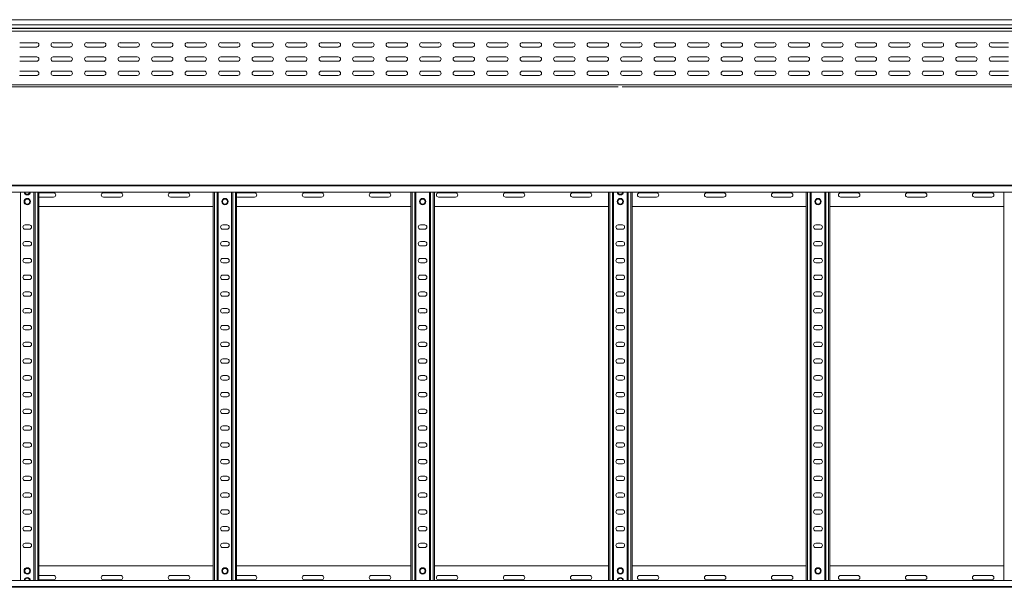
# Model space of a CAD drawing. Header units: millimetres. Extents: x -675 to 3565, y -5029 to -70.
# Tile 2 of 14: x 777 to 2246, y -5028 to -4181. Entities that reach past the tile are written whole.
import ezdxf

# ---------------------------------------------------------------- set-up
doc = ezdxf.new("R2010")
doc.units = ezdxf.units.MM

msp = doc.modelspace()

# ---------------------------------------------------------------- linework, layer by layer
at = {"color": 7, "linetype": 'Continuous', "lineweight": 15}
for p, q in [((3564.7, -4180.9), (617.7, -4180.9)), ((617.6, -4198.2), (3564.7, -4198.2)), ((617.7, -4188.4), (3564.7, -4188.4)), ((617.7, -4193.7), (3564.7, -4193.7)), ((617.7, -4194), (3564.7, -4194)), ((802.4, -4215.2), (776.9, -4215.2)), ((852.4, -4215.2), (826.9, -4215.2)), ((902.4, -4215.2), (876.9, -4215.2)), ((952.4, -4215.2), (926.9, -4215.2)), ((1002.4, -4215.2), (976.9, -4215.2)), ((1052.4, -4215.2), (1026.9, -4215.2)), ((1102.4, -4215.2), (1076.9, -4215.2)), ((1152.4, -4215.2), (1126.9, -4215.2)), ((1202.4, -4215.2), (1176.9, -4215.2)), ((1252.4, -4215.2), (1226.9, -4215.2)), ((1302.4, -4215.2), (1276.9, -4215.2)), ((1352.4, -4215.2), (1326.9, -4215.2)), ((1402.4, -4215.2), (1376.9, -4215.2)), ((1452.4, -4215.2), (1426.9, -4215.2)), ((1502.4, -4215.2), (1476.9, -4215.2)), ((1552.4, -4215.2), (1526.9, -4215.2)), ((1602.4, -4215.2), (1576.9, -4215.2)), ((1652.4, -4215.2), (1626.9, -4215.2)), ((1702.4, -4215.2), (1676.9, -4215.2)), ((1752.4, -4215.2), (1726.9, -4215.2)), ((1802.4, -4215.2), (1776.9, -4215.2)), ((1852.4, -4215.2), (1826.9, -4215.2)), ((1902.4, -4215.2), (1876.9, -4215.2)), ((1952.4, -4215.2), (1926.9, -4215.2)), ((2002.4, -4215.2), (1976.9, -4215.2)), ((2052.4, -4215.2), (2026.9, -4215.2)), ((2102.4, -4215.2), (2076.9, -4215.2)), ((2152.4, -4215.2), (2126.9, -4215.2)), ((2202.4, -4215.2), (2176.9, -4215.2)), ((2252.4, -4215.2), (2226.9, -4215.2)), ((776.9, -4221.7), (802.4, -4221.7)), ((826.9, -4221.7), (852.4, -4221.7)), ((876.9, -4221.7), (902.4, -4221.7)), ((926.9, -4221.7), (952.4, -4221.7)), ((976.9, -4221.7), (1002.4, -4221.7)), ((1026.9, -4221.7), (1052.4, -4221.7)), ((1076.9, -4221.7), (1102.4, -4221.7)), ((1126.9, -4221.7), (1152.4, -4221.7)), ((1176.9, -4221.7), (1202.4, -4221.7)), ((1226.9, -4221.7), (1252.4, -4221.7)), ((1276.9, -4221.7), (1302.4, -4221.7)), ((1326.9, -4221.7), (1352.4, -4221.7)), ((1376.9, -4221.7), (1402.4, -4221.7)), ((1426.9, -4221.7), (1452.4, -4221.7)), ((1476.9, -4221.7), (1502.4, -4221.7)), ((1526.9, -4221.7), (1552.4, -4221.7)), ((1576.9, -4221.7), (1602.4, -4221.7)), ((1626.9, -4221.7), (1652.4, -4221.7)), ((1676.9, -4221.7), (1702.4, -4221.7)), ((1726.9, -4221.7), (1752.4, -4221.7)), ((1776.9, -4221.7), (1802.4, -4221.7)), ((1826.9, -4221.7), (1852.4, -4221.7)), ((1876.9, -4221.7), (1902.4, -4221.7)), ((1926.9, -4221.7), (1952.4, -4221.7)), ((1976.9, -4221.7), (2002.4, -4221.7)), ((2026.9, -4221.7), (2052.4, -4221.7)), ((2076.9, -4221.7), (2102.4, -4221.7)), ((2126.9, -4221.7), (2152.4, -4221.7)), ((2176.9, -4221.7), (2202.4, -4221.7)), ((2226.9, -4221.7), (2252.4, -4221.7)), ((802.4, -4236.4), (776.9, -4236.4)), ((776.9, -4242.9), (802.4, -4242.9)), ((852.4, -4236.4), (826.9, -4236.4)), ((826.9, -4242.9), (852.4, -4242.9)), ((902.4, -4236.4), (876.9, -4236.4)), ((876.9, -4242.9), (902.4, -4242.9)), ((952.4, -4236.4), (926.9, -4236.4)), ((926.9, -4242.9), (952.4, -4242.9)), ((1002.4, -4236.4), (976.9, -4236.4)), ((976.9, -4242.9), (1002.4, -4242.9)), ((1052.4, -4236.4), (1026.9, -4236.4)), ((1026.9, -4242.9), (1052.4, -4242.9)), ((1102.4, -4236.4), (1076.9, -4236.4)), ((1076.9, -4242.9), (1102.4, -4242.9)), ((1152.4, -4236.4), (1126.9, -4236.4)), ((1126.9, -4242.9), (1152.4, -4242.9)), ((1202.4, -4236.4), (1176.9, -4236.4)), ((1176.9, -4242.9), (1202.4, -4242.9)), ((1252.4, -4236.4), (1226.9, -4236.4)), ((1226.9, -4242.9), (1252.4, -4242.9)), ((1302.4, -4236.4), (1276.9, -4236.4)), ((1276.9, -4242.9), (1302.4, -4242.9)), ((1352.4, -4236.4), (1326.9, -4236.4)), ((1326.9, -4242.9), (1352.4, -4242.9)), ((1402.4, -4236.4), (1376.9, -4236.4)), ((1376.9, -4242.9), (1402.4, -4242.9)), ((1452.4, -4236.4), (1426.9, -4236.4)), ((1426.9, -4242.9), (1452.4, -4242.9)), ((1502.4, -4236.4), (1476.9, -4236.4)), ((1476.9, -4242.9), (1502.4, -4242.9)), ((1552.4, -4236.4), (1526.9, -4236.4)), ((1526.9, -4242.9), (1552.4, -4242.9)), ((1602.4, -4236.4), (1576.9, -4236.4)), ((1576.9, -4242.9), (1602.4, -4242.9)), ((1652.4, -4236.4), (1626.9, -4236.4)), ((1626.9, -4242.9), (1652.4, -4242.9)), ((1702.4, -4236.4), (1676.9, -4236.4)), ((1676.9, -4242.9), (1702.4, -4242.9)), ((1752.4, -4236.4), (1726.9, -4236.4)), ((1726.9, -4242.9), (1752.4, -4242.9)), ((1802.4, -4236.4), (1776.9, -4236.4)), ((1776.9, -4242.9), (1802.4, -4242.9)), ((1852.4, -4236.4), (1826.9, -4236.4)), ((1826.9, -4242.9), (1852.4, -4242.9)), ((1902.4, -4236.4), (1876.9, -4236.4)), ((1876.9, -4242.9), (1902.4, -4242.9)), ((1952.4, -4236.4), (1926.9, -4236.4)), ((1926.9, -4242.9), (1952.4, -4242.9)), ((2002.4, -4236.4), (1976.9, -4236.4)), ((1976.9, -4242.9), (2002.4, -4242.9)), ((2052.4, -4236.4), (2026.9, -4236.4)), ((2026.9, -4242.9), (2052.4, -4242.9)), ((2102.4, -4236.4), (2076.9, -4236.4)), ((2076.9, -4242.9), (2102.4, -4242.9)), ((2152.4, -4236.4), (2126.9, -4236.4)), ((2126.9, -4242.9), (2152.4, -4242.9)), ((2202.4, -4236.4), (2176.9, -4236.4)), ((2176.9, -4242.9), (2202.4, -4242.9)), ((2252.4, -4236.4), (2226.9, -4236.4)), ((2226.9, -4242.9), (2252.4, -4242.9)), ((802.4, -4257.7), (776.9, -4257.7)), ((852.4, -4257.7), (826.9, -4257.7)), ((902.4, -4257.7), (876.9, -4257.7)), ((952.4, -4257.7), (926.9, -4257.7)), ((1002.4, -4257.7), (976.9, -4257.7)), ((1052.4, -4257.7), (1026.9, -4257.7)), ((1102.4, -4257.7), (1076.9, -4257.7)), ((1152.4, -4257.7), (1126.9, -4257.7)), ((1202.4, -4257.7), (1176.9, -4257.7)), ((1252.4, -4257.7), (1226.9, -4257.7)), ((1302.4, -4257.7), (1276.9, -4257.7)), ((1352.4, -4257.7), (1326.9, -4257.7)), ((1402.4, -4257.7), (1376.9, -4257.7)), ((1452.4, -4257.7), (1426.9, -4257.7)), ((1502.4, -4257.7), (1476.9, -4257.7)), ((1552.4, -4257.7), (1526.9, -4257.7)), ((1602.4, -4257.7), (1576.9, -4257.7)), ((1652.4, -4257.7), (1626.9, -4257.7)), ((1702.4, -4257.7), (1676.9, -4257.7)), ((1752.4, -4257.7), (1726.9, -4257.7)), ((1802.4, -4257.7), (1776.9, -4257.7)), ((1852.4, -4257.7), (1826.9, -4257.7)), ((1902.4, -4257.7), (1876.9, -4257.7)), ((1952.4, -4257.7), (1926.9, -4257.7)), ((2002.4, -4257.7), (1976.9, -4257.7)), ((2052.4, -4257.7), (2026.9, -4257.7)), ((2102.4, -4257.7), (2076.9, -4257.7)), ((2152.4, -4257.7), (2126.9, -4257.7)), ((2202.4, -4257.7), (2176.9, -4257.7)), ((2252.4, -4257.7), (2226.9, -4257.7)), ((776.9, -4264.2), (802.4, -4264.2)), ((800, -4264), (803.5, -4264)), ((826.9, -4264.2), (852.4, -4264.2)), ((876.9, -4264.2), (902.4, -4264.2)), ((926.9, -4264.2), (952.4, -4264.2)), ((976.9, -4264.2), (1002.4, -4264.2)), ((1026.9, -4264.2), (1052.4, -4264.2)), ((1076.9, -4264.2), (1102.4, -4264.2)), ((1095, -4264), (1098.9, -4264)), ((1126.9, -4264.2), (1152.4, -4264.2)), ((1176.9, -4264.2), (1202.4, -4264.2)), ((1226.9, -4264.2), (1252.4, -4264.2)), ((1276.9, -4264.2), (1302.4, -4264.2)), ((1326.9, -4264.2), (1352.4, -4264.2)), ((1376.9, -4264.2), (1402.4, -4264.2)), ((1390, -4264), (1393.9, -4264)), ((1426.9, -4264.2), (1452.4, -4264.2)), ((1476.9, -4264.2), (1502.4, -4264.2)), ((1526.9, -4264.2), (1552.4, -4264.2)), ((1576.9, -4264.2), (1602.4, -4264.2)), ((1626.9, -4264.2), (1652.4, -4264.2)), ((1676.9, -4264.2), (1702.4, -4264.2)), ((1685, -4264), (1688.9, -4264)), ((1726.9, -4264.2), (1752.4, -4264.2)), ((1776.9, -4264.2), (1802.4, -4264.2)), ((1826.9, -4264.2), (1852.4, -4264.2)), ((1876.9, -4264.2), (1902.4, -4264.2)), ((1926.9, -4264.2), (1952.4, -4264.2)), ((1952.5, -4264), (1953.5, -4264)), ((1976.9, -4264.2), (2002.4, -4264.2)), ((1980, -4264), (1983.9, -4264)), ((2026.9, -4264.2), (2052.4, -4264.2)), ((2076.9, -4264.2), (2102.4, -4264.2)), ((2126.9, -4264.2), (2152.4, -4264.2)), ((2176.9, -4264.2), (2202.4, -4264.2)), ((2226.9, -4264.2), (2252.4, -4264.2)), ((617.7, -4277.9), (3564.7, -4277.9)), ((617.7, -4280.9), (785.2, -4280.9)), ((785.2, -4280.9), (791.1, -4280.9)), ((791.1, -4280.9), (1670.2, -4280.9)), ((1676.1, -4280.9), (2555.2, -4280.9)), ((617.6, -4427.8), (3564.7, -4427.8)), ((3564.7, -4428.9), (617.7, -4428.9)), ((617.7, -4438), (3564.7, -4438)), ((778.2, -5017.5), (778.2, -4438)), ((798.2, -5017.5), (798.2, -4438)), ((805.7, -5017.5), (805.7, -4438)), ((827.4, -4439), (805.7, -4439)), ((805.7, -4445.5), (827.4, -4445.5)), ((927.4, -4439), (901.9, -4439)), ((901.9, -4445.5), (927.4, -4445.5)), ((1027.4, -4439), (1001.9, -4439)), ((1001.9, -4445.5), (1027.4, -4445.5)), ((1065.7, -5017.5), (1065.7, -4438)), ((1073.2, -5017.5), (1073.2, -4438)), ((1093.2, -5017.5), (1093.2, -4438)), ((1100.7, -5017.5), (1100.7, -4438)), ((1127.4, -4439), (1101.9, -4439)), ((1101.9, -4445.5), (1127.4, -4445.5)), ((1227.4, -4439), (1201.9, -4439)), ((1201.9, -4445.5), (1227.4, -4445.5)), ((1327.4, -4439), (1301.9, -4439)), ((1301.9, -4445.5), (1327.4, -4445.5)), ((1360.7, -5017.5), (1360.7, -4438)), ((1368.2, -5017.5), (1368.2, -4438)), ((1388.2, -5017.5), (1388.2, -4438)), ((1395.7, -5017.5), (1395.7, -4438)), ((1427.4, -4439), (1401.9, -4439)), ((1401.9, -4445.5), (1427.4, -4445.5)), ((1527.4, -4439), (1501.9, -4439)), ((1501.9, -4445.5), (1527.4, -4445.5)), ((1627.4, -4439), (1601.9, -4439)), ((1601.9, -4445.5), (1627.4, -4445.5)), ((1655.7, -5017.5), (1655.7, -4438)), ((1663.2, -5017.5), (1663.2, -4438)), ((1683.2, -5017.5), (1683.2, -4438)), ((1690.7, -5017.5), (1690.7, -4438)), ((1727.4, -4439), (1701.9, -4439)), ((1701.9, -4445.5), (1727.4, -4445.5)), ((1827.4, -4439), (1801.9, -4439)), ((1801.9, -4445.5), (1827.4, -4445.5)), ((1927.4, -4439), (1901.9, -4439)), ((1901.9, -4445.5), (1927.4, -4445.5)), ((1950.7, -5017.5), (1950.7, -4438)), ((1958.2, -5017.5), (1958.2, -4438)), ((1978.2, -5017.5), (1978.2, -4438)), ((1985.7, -5017.5), (1985.7, -4438)), ((2027.4, -4439), (2001.9, -4439)), ((2001.9, -4445.5), (2027.4, -4445.5)), ((2127.4, -4439), (2101.9, -4439)), ((2101.9, -4445.5), (2127.4, -4445.5)), ((2227.4, -4439), (2201.9, -4439)), ((2201.9, -4445.5), (2227.4, -4445.5)), ((2245.7, -5017.5), (2245.7, -4438)), ((805.7, -4459.8), (1065.7, -4459.8)), ((1100.7, -4459.8), (1360.7, -4459.8)), ((1395.7, -4459.8), (1655.7, -4459.8)), ((1690.7, -4459.8), (1950.7, -4459.8)), ((1985.7, -4459.8), (2245.7, -4459.8)), ((791.4, -4487), (784.9, -4487)), ((784.9, -4493.5), (791.4, -4493.5)), ((1086.4, -4487), (1079.9, -4487)), ((1079.9, -4493.5), (1086.4, -4493.5)), ((1381.4, -4487), (1374.9, -4487)), ((1374.9, -4493.5), (1381.4, -4493.5)), ((1676.4, -4487), (1669.9, -4487)), ((1669.9, -4493.5), (1676.4, -4493.5)), ((1971.4, -4487), (1964.9, -4487)), ((1964.9, -4493.5), (1971.4, -4493.5)), ((791.4, -4512), (784.9, -4512)), ((784.9, -4518.5), (791.4, -4518.5)), ((1086.4, -4512), (1079.9, -4512)), ((1079.9, -4518.5), (1086.4, -4518.5)), ((1381.4, -4512), (1374.9, -4512)), ((1374.9, -4518.5), (1381.4, -4518.5)), ((1676.4, -4512), (1669.9, -4512)), ((1669.9, -4518.5), (1676.4, -4518.5)), ((1971.4, -4512), (1964.9, -4512)), ((1964.9, -4518.5), (1971.4, -4518.5)), ((791.4, -4537), (784.9, -4537)), ((1086.4, -4537), (1079.9, -4537)), ((1381.4, -4537), (1374.9, -4537)), ((1676.4, -4537), (1669.9, -4537)), ((1971.4, -4537), (1964.9, -4537)), ((784.9, -4543.5), (791.4, -4543.5)), ((1079.9, -4543.5), (1086.4, -4543.5)), ((1374.9, -4543.5), (1381.4, -4543.5)), ((1669.9, -4543.5), (1676.4, -4543.5)), ((1964.9, -4543.5), (1971.4, -4543.5)), ((791.4, -4562), (784.9, -4562)), ((784.9, -4568.5), (791.4, -4568.5)), ((1086.4, -4562), (1079.9, -4562)), ((1079.9, -4568.5), (1086.4, -4568.5)), ((1381.4, -4562), (1374.9, -4562)), ((1374.9, -4568.5), (1381.4, -4568.5)), ((1676.4, -4562), (1669.9, -4562)), ((1669.9, -4568.5), (1676.4, -4568.5)), ((1971.4, -4562), (1964.9, -4562)), ((1964.9, -4568.5), (1971.4, -4568.5)), ((791.4, -4587), (784.9, -4587)), ((784.9, -4593.5), (791.4, -4593.5)), ((1086.4, -4587), (1079.9, -4587)), ((1079.9, -4593.5), (1086.4, -4593.5)), ((1381.4, -4587), (1374.9, -4587)), ((1374.9, -4593.5), (1381.4, -4593.5)), ((1676.4, -4587), (1669.9, -4587)), ((1669.9, -4593.5), (1676.4, -4593.5)), ((1971.4, -4587), (1964.9, -4587)), ((1964.9, -4593.5), (1971.4, -4593.5)), ((791.4, -4612), (784.9, -4612)), ((1086.4, -4612), (1079.9, -4612)), ((1381.4, -4612), (1374.9, -4612)), ((1676.4, -4612), (1669.9, -4612)), ((1971.4, -4612), (1964.9, -4612)), ((784.9, -4618.5), (791.4, -4618.5)), ((1079.9, -4618.5), (1086.4, -4618.5)), ((1374.9, -4618.5), (1381.4, -4618.5)), ((1669.9, -4618.5), (1676.4, -4618.5)), ((1964.9, -4618.5), (1971.4, -4618.5)), ((791.4, -4637), (784.9, -4637)), ((1086.4, -4637), (1079.9, -4637)), ((1381.4, -4637), (1374.9, -4637)), ((1676.4, -4637), (1669.9, -4637)), ((1971.4, -4637), (1964.9, -4637)), ((784.9, -4643.5), (791.4, -4643.5)), ((1079.9, -4643.5), (1086.4, -4643.5)), ((1374.9, -4643.5), (1381.4, -4643.5)), ((1669.9, -4643.5), (1676.4, -4643.5)), ((1964.9, -4643.5), (1971.4, -4643.5)), ((791.4, -4662), (784.9, -4662)), ((784.9, -4668.5), (791.4, -4668.5)), ((1086.4, -4662), (1079.9, -4662)), ((1079.9, -4668.5), (1086.4, -4668.5)), ((1381.4, -4662), (1374.9, -4662)), ((1374.9, -4668.5), (1381.4, -4668.5)), ((1676.4, -4662), (1669.9, -4662)), ((1669.9, -4668.5), (1676.4, -4668.5)), ((1971.4, -4662), (1964.9, -4662)), ((1964.9, -4668.5), (1971.4, -4668.5)), ((791.4, -4687), (784.9, -4687)), ((784.9, -4693.5), (791.4, -4693.5)), ((1086.4, -4687), (1079.9, -4687)), ((1079.9, -4693.5), (1086.4, -4693.5)), ((1381.4, -4687), (1374.9, -4687)), ((1374.9, -4693.5), (1381.4, -4693.5)), ((1676.4, -4687), (1669.9, -4687)), ((1669.9, -4693.5), (1676.4, -4693.5)), ((1971.4, -4687), (1964.9, -4687)), ((1964.9, -4693.5), (1971.4, -4693.5)), ((791.4, -4712), (784.9, -4712)), ((1086.4, -4712), (1079.9, -4712)), ((1381.4, -4712), (1374.9, -4712)), ((1676.4, -4712), (1669.9, -4712)), ((1971.4, -4712), (1964.9, -4712)), ((784.9, -4718.5), (791.4, -4718.5)), ((1079.9, -4718.5), (1086.4, -4718.5)), ((1374.9, -4718.5), (1381.4, -4718.5)), ((1669.9, -4718.5), (1676.4, -4718.5)), ((1964.9, -4718.5), (1971.4, -4718.5)), ((791.4, -4737), (784.9, -4737)), ((784.9, -4743.5), (791.4, -4743.5)), ((1086.4, -4737), (1079.9, -4737)), ((1079.9, -4743.5), (1086.4, -4743.5)), ((1381.4, -4737), (1374.9, -4737)), ((1374.9, -4743.5), (1381.4, -4743.5)), ((1676.4, -4737), (1669.9, -4737)), ((1669.9, -4743.5), (1676.4, -4743.5)), ((1971.4, -4737), (1964.9, -4737)), ((1964.9, -4743.5), (1971.4, -4743.5)), ((791.4, -4762), (784.9, -4762)), ((784.9, -4768.5), (791.4, -4768.5)), ((1086.4, -4762), (1079.9, -4762)), ((1079.9, -4768.5), (1086.4, -4768.5)), ((1381.4, -4762), (1374.9, -4762)), ((1374.9, -4768.5), (1381.4, -4768.5)), ((1676.4, -4762), (1669.9, -4762)), ((1669.9, -4768.5), (1676.4, -4768.5)), ((1971.4, -4762), (1964.9, -4762)), ((1964.9, -4768.5), (1971.4, -4768.5)), ((791.4, -4787), (784.9, -4787)), ((1086.4, -4787), (1079.9, -4787)), ((1381.4, -4787), (1374.9, -4787)), ((1676.4, -4787), (1669.9, -4787)), ((1971.4, -4787), (1964.9, -4787)), ((784.9, -4793.5), (791.4, -4793.5)), ((1079.9, -4793.5), (1086.4, -4793.5)), ((1374.9, -4793.5), (1381.4, -4793.5)), ((1669.9, -4793.5), (1676.4, -4793.5)), ((1964.9, -4793.5), (1971.4, -4793.5)), ((791.4, -4812), (784.9, -4812)), ((784.9, -4818.5), (791.4, -4818.5)), ((1086.4, -4812), (1079.9, -4812)), ((1079.9, -4818.5), (1086.4, -4818.5)), ((1381.4, -4812), (1374.9, -4812)), ((1374.9, -4818.5), (1381.4, -4818.5)), ((1676.4, -4812), (1669.9, -4812)), ((1669.9, -4818.5), (1676.4, -4818.5)), ((1971.4, -4812), (1964.9, -4812)), ((1964.9, -4818.5), (1971.4, -4818.5)), ((791.4, -4837), (784.9, -4837)), ((784.9, -4843.5), (791.4, -4843.5)), ((1086.4, -4837), (1079.9, -4837)), ((1079.9, -4843.5), (1086.4, -4843.5)), ((1381.4, -4837), (1374.9, -4837)), ((1374.9, -4843.5), (1381.4, -4843.5)), ((1676.4, -4837), (1669.9, -4837)), ((1669.9, -4843.5), (1676.4, -4843.5)), ((1971.4, -4837), (1964.9, -4837)), ((1964.9, -4843.5), (1971.4, -4843.5)), ((791.4, -4862), (784.9, -4862)), ((1086.4, -4862), (1079.9, -4862)), ((1381.4, -4862), (1374.9, -4862)), ((1676.4, -4862), (1669.9, -4862)), ((1971.4, -4862), (1964.9, -4862)), ((784.9, -4868.5), (791.4, -4868.5)), ((1079.9, -4868.5), (1086.4, -4868.5)), ((1374.9, -4868.5), (1381.4, -4868.5)), ((1669.9, -4868.5), (1676.4, -4868.5)), ((1964.9, -4868.5), (1971.4, -4868.5)), ((791.4, -4887), (784.9, -4887)), ((1086.4, -4887), (1079.9, -4887)), ((1381.4, -4887), (1374.9, -4887)), ((1676.4, -4887), (1669.9, -4887)), ((1971.4, -4887), (1964.9, -4887)), ((784.9, -4893.5), (791.4, -4893.5)), ((1079.9, -4893.5), (1086.4, -4893.5)), ((1374.9, -4893.5), (1381.4, -4893.5)), ((1669.9, -4893.5), (1676.4, -4893.5)), ((1964.9, -4893.5), (1971.4, -4893.5)), ((791.4, -4912), (784.9, -4912)), ((784.9, -4918.5), (791.4, -4918.5)), ((1086.4, -4912), (1079.9, -4912)), ((1079.9, -4918.5), (1086.4, -4918.5)), ((1381.4, -4912), (1374.9, -4912)), ((1374.9, -4918.5), (1381.4, -4918.5)), ((1676.4, -4912), (1669.9, -4912)), ((1669.9, -4918.5), (1676.4, -4918.5)), ((1971.4, -4912), (1964.9, -4912)), ((1964.9, -4918.5), (1971.4, -4918.5)), ((791.4, -4937), (784.9, -4937)), ((784.9, -4943.5), (791.4, -4943.5)), ((1086.4, -4937), (1079.9, -4937)), ((1079.9, -4943.5), (1086.4, -4943.5)), ((1381.4, -4937), (1374.9, -4937)), ((1374.9, -4943.5), (1381.4, -4943.5)), ((1676.4, -4937), (1669.9, -4937)), ((1669.9, -4943.5), (1676.4, -4943.5)), ((1971.4, -4937), (1964.9, -4937)), ((1964.9, -4943.5), (1971.4, -4943.5)), ((791.4, -4962), (784.9, -4962)), ((1086.4, -4962), (1079.9, -4962)), ((1381.4, -4962), (1374.9, -4962)), ((1676.4, -4962), (1669.9, -4962)), ((1971.4, -4962), (1964.9, -4962)), ((784.9, -4968.5), (791.4, -4968.5)), ((1079.9, -4968.5), (1086.4, -4968.5)), ((1374.9, -4968.5), (1381.4, -4968.5)), ((1669.9, -4968.5), (1676.4, -4968.5)), ((1964.9, -4968.5), (1971.4, -4968.5)), ((805.7, -4995.8), (1065.7, -4995.8)), ((805.7, -5010), (827.4, -5010)), ((901.9, -5010), (927.4, -5010)), ((1001.9, -5010), (1027.4, -5010)), ((1100.7, -4995.8), (1360.7, -4995.8)), ((1101.9, -5010), (1127.4, -5010)), ((1201.9, -5010), (1227.4, -5010)), ((1301.9, -5010), (1327.4, -5010)), ((1395.7, -4995.8), (1655.7, -4995.8)), ((1401.9, -5010), (1427.4, -5010)), ((1501.9, -5010), (1527.4, -5010)), ((1601.9, -5010), (1627.4, -5010)), ((1690.7, -4995.8), (1950.7, -4995.8)), ((1701.9, -5010), (1727.4, -5010)), ((1801.9, -5010), (1827.4, -5010)), ((1901.9, -5010), (1927.4, -5010)), ((1985.7, -4995.8), (2245.7, -4995.8)), ((2001.9, -5010), (2027.4, -5010)), ((2101.9, -5010), (2127.4, -5010)), ((2201.9, -5010), (2227.4, -5010)), ((3564.7, -5017.5), (617.7, -5017.5)), ((827.4, -5016.5), (805.7, -5016.5)), ((927.4, -5016.5), (901.9, -5016.5)), ((1027.4, -5016.5), (1001.9, -5016.5)), ((1127.4, -5016.5), (1101.9, -5016.5)), ((1227.4, -5016.5), (1201.9, -5016.5)), ((1327.4, -5016.5), (1301.9, -5016.5)), ((1427.4, -5016.5), (1401.9, -5016.5)), ((1527.4, -5016.5), (1501.9, -5016.5)), ((1627.4, -5016.5), (1601.9, -5016.5)), ((1727.4, -5016.5), (1701.9, -5016.5)), ((1827.4, -5016.5), (1801.9, -5016.5)), ((1927.4, -5016.5), (1901.9, -5016.5)), ((2027.4, -5016.5), (2001.9, -5016.5)), ((2127.4, -5016.5), (2101.9, -5016.5)), ((2227.4, -5016.5), (2201.9, -5016.5)), ((617.6, -5027.8), (3564.7, -5027.8)), ((617.7, -5026.6), (3564.7, -5026.6))]:
    msp.add_line(p, q, dxfattribs=at)
at = {"color": 8, "linetype": 'Continuous', "lineweight": 15}
for p, q in [((800, -4264), (800, -4264.2)), ((1095, -4264), (1095, -4264.2)), ((1098.9, -4264.2), (1098.9, -4264)), ((1390, -4264), (1390, -4264.2)), ((1393.9, -4264.2), (1393.9, -4264)), ((1685, -4264), (1685, -4264.2)), ((1688.9, -4264.2), (1688.9, -4264)), ((1952.5, -4264), (1952.5, -4264.2)), ((1980, -4264), (1980, -4264.2)), ((1983.9, -4264.2), (1983.9, -4264)), ((800, -5017.5), (800, -4438)), ((803.9, -5017.5), (803.9, -4438)), ((1067.5, -5017.5), (1067.5, -4438)), ((1071.4, -5017.5), (1071.4, -4438)), ((1095, -5017.5), (1095, -4438)), ((1098.9, -5017.5), (1098.9, -4438)), ((1362.5, -5017.5), (1362.5, -4438)), ((1366.4, -5017.5), (1366.4, -4438)), ((1390, -5017.5), (1390, -4438)), ((1393.9, -5017.5), (1393.9, -4438)), ((1657.5, -5017.5), (1657.5, -4438)), ((1661.4, -5017.5), (1661.4, -4438)), ((1685, -5017.5), (1685, -4438)), ((1688.9, -5017.5), (1688.9, -4438)), ((1952.5, -5017.5), (1952.5, -4438)), ((1956.4, -5017.5), (1956.4, -4438)), ((1980, -5017.5), (1980, -4438)), ((1983.9, -5017.5), (1983.9, -4438))]:
    msp.add_line(p, q, dxfattribs=at)
at = {"color": 7, "linetype": 'Continuous', "lineweight": 15, "flags": 128}
for points in [[(1101.9, -4439), (1100.8, -4439.2), (1100.7, -4439.3)], [(1100.7, -4445.3), (1100.8, -4445.3), (1101.9, -4445.5)], [(1100.7, -5010.3), (1100.8, -5010.2), (1101.9, -5010)], [(1101.9, -5016.5), (1100.8, -5016.3), (1100.7, -5016.3)]]:
    msp.add_lwpolyline(points, dxfattribs=at)
at = {"color": 7, "linetype": 'Continuous', "lineweight": 15}
for centre, radius in [((788.2, -4452.3), 4.75), ((788.2, -4452.3), 3.75), ((1083.2, -4452.3), 4.75), ((1083.2, -4452.3), 3.75), ((1378.2, -4452.3), 4.75), ((1378.2, -4452.3), 3.75), ((1673.2, -4452.3), 4.75), ((1673.2, -4452.3), 3.75), ((1968.2, -4452.3), 4.75), ((1968.2, -4452.3), 3.75), ((788.2, -5003.3), 4.75), ((788.2, -5003.3), 3.75), ((1083.2, -5003.3), 4.75), ((1083.2, -5003.3), 3.75), ((1378.2, -5003.3), 4.75), ((1378.2, -5003.3), 3.75), ((1673.2, -5003.3), 4.75), ((1673.2, -5003.3), 3.75), ((1968.2, -5003.3), 4.75), ((1968.2, -5003.3), 3.75)]:
    msp.add_circle(centre, radius, dxfattribs=at)
for centre, radius, start, end in [((802.4, -4218.4), 3.25, 270, 90), ((826.9, -4218.4), 3.25, 90, 270), ((852.4, -4218.4), 3.25, 270, 90), ((876.9, -4218.4), 3.25, 90, 270), ((902.4, -4218.4), 3.25, 270, 90), ((926.9, -4218.4), 3.25, 90, 270), ((952.4, -4218.4), 3.25, 270, 90), ((976.9, -4218.4), 3.25, 90, 270), ((1002.4, -4218.4), 3.25, 270, 90), ((1026.9, -4218.4), 3.25, 90, 270), ((1052.4, -4218.4), 3.25, 270, 90), ((1076.9, -4218.4), 3.25, 90, 270), ((1102.4, -4218.4), 3.25, 270, 90), ((1126.9, -4218.4), 3.25, 90, 270), ((1152.4, -4218.4), 3.25, 270, 90), ((1176.9, -4218.4), 3.25, 90, 270), ((1202.4, -4218.4), 3.25, 270, 90), ((1226.9, -4218.4), 3.25, 90, 270), ((1252.4, -4218.4), 3.25, 270, 90), ((1276.9, -4218.4), 3.25, 90, 270), ((1302.4, -4218.4), 3.25, 270, 90), ((1326.9, -4218.4), 3.25, 90, 270), ((1352.4, -4218.4), 3.25, 270, 90), ((1376.9, -4218.4), 3.25, 90, 270), ((1402.4, -4218.4), 3.25, 270, 90), ((1426.9, -4218.4), 3.25, 90, 270), ((1452.4, -4218.4), 3.25, 270, 90), ((1476.9, -4218.4), 3.25, 90, 270), ((1502.4, -4218.4), 3.25, 270, 90), ((1526.9, -4218.4), 3.25, 90, 270), ((1552.4, -4218.4), 3.25, 270, 90), ((1576.9, -4218.4), 3.25, 90, 270), ((1602.4, -4218.4), 3.25, 270, 90), ((1626.9, -4218.4), 3.25, 90, 270), ((1652.4, -4218.4), 3.25, 270, 90), ((1676.9, -4218.4), 3.25, 90, 270), ((1702.4, -4218.4), 3.25, 270, 90), ((1726.9, -4218.4), 3.25, 90, 270), ((1752.4, -4218.4), 3.25, 270, 90), ((1776.9, -4218.4), 3.25, 90, 270), ((1802.4, -4218.4), 3.25, 270, 90), ((1826.9, -4218.4), 3.25, 90, 270), ((1852.4, -4218.4), 3.25, 270, 90), ((1876.9, -4218.4), 3.25, 90, 270), ((1902.4, -4218.4), 3.25, 270, 90), ((1926.9, -4218.4), 3.25, 90, 270), ((1952.4, -4218.4), 3.25, 270, 90), ((1976.9, -4218.4), 3.25, 90, 270), ((2002.4, -4218.4), 3.25, 270, 90), ((2026.9, -4218.4), 3.25, 90, 270), ((2052.4, -4218.4), 3.25, 270, 90), ((2076.9, -4218.4), 3.25, 90, 270), ((2102.4, -4218.4), 3.25, 270, 90), ((2126.9, -4218.4), 3.25, 90, 270), ((2152.4, -4218.4), 3.25, 270, 90), ((2176.9, -4218.4), 3.25, 90, 270), ((2202.4, -4218.4), 3.25, 270, 90), ((2226.9, -4218.4), 3.25, 90, 270), ((802.4, -4239.7), 3.25, 270, 90), ((826.9, -4239.7), 3.25, 90, 270), ((852.4, -4239.7), 3.25, 270, 90), ((876.9, -4239.7), 3.25, 90, 270), ((902.4, -4239.7), 3.25, 270, 90), ((926.9, -4239.7), 3.25, 90, 270), ((952.4, -4239.7), 3.25, 270, 90), ((976.9, -4239.7), 3.25, 90, 270), ((1002.4, -4239.7), 3.25, 270, 90), ((1026.9, -4239.7), 3.25, 90, 270), ((1052.4, -4239.7), 3.25, 270, 90), ((1076.9, -4239.7), 3.25, 90, 270), ((1102.4, -4239.7), 3.25, 270, 90), ((1126.9, -4239.7), 3.25, 90, 270), ((1152.4, -4239.7), 3.25, 270, 90), ((1176.9, -4239.7), 3.25, 90, 270), ((1202.4, -4239.7), 3.25, 270, 90), ((1226.9, -4239.7), 3.25, 90, 270), ((1252.4, -4239.7), 3.25, 270, 90), ((1276.9, -4239.7), 3.25, 90, 270), ((1302.4, -4239.7), 3.25, 270, 90), ((1326.9, -4239.7), 3.25, 90, 270), ((1352.4, -4239.7), 3.25, 270, 90), ((1376.9, -4239.7), 3.25, 90, 270), ((1402.4, -4239.7), 3.25, 270, 90), ((1426.9, -4239.7), 3.25, 90, 270), ((1452.4, -4239.7), 3.25, 270, 90), ((1476.9, -4239.7), 3.25, 90, 270), ((1502.4, -4239.7), 3.25, 270, 90), ((1526.9, -4239.7), 3.25, 90, 270), ((1552.4, -4239.7), 3.25, 270, 90), ((1576.9, -4239.7), 3.25, 90, 270), ((1602.4, -4239.7), 3.25, 270, 90), ((1626.9, -4239.7), 3.25, 90, 270), ((1652.4, -4239.7), 3.25, 270, 90), ((1676.9, -4239.7), 3.25, 90, 270), ((1702.4, -4239.7), 3.25, 270, 90), ((1726.9, -4239.7), 3.25, 90, 270), ((1752.4, -4239.7), 3.25, 270, 90), ((1776.9, -4239.7), 3.25, 90, 270), ((1802.4, -4239.7), 3.25, 270, 90), ((1826.9, -4239.7), 3.25, 90, 270), ((1852.4, -4239.7), 3.25, 270, 90), ((1876.9, -4239.7), 3.25, 90, 270), ((1902.4, -4239.7), 3.25, 270, 90), ((1926.9, -4239.7), 3.25, 90, 270), ((1952.4, -4239.7), 3.25, 270, 90), ((1976.9, -4239.7), 3.25, 90, 270), ((2002.4, -4239.7), 3.25, 270, 90), ((2026.9, -4239.7), 3.25, 90, 270), ((2052.4, -4239.7), 3.25, 270, 90), ((2076.9, -4239.7), 3.25, 90, 270), ((2102.4, -4239.7), 3.25, 270, 90), ((2126.9, -4239.7), 3.25, 90, 270), ((2152.4, -4239.7), 3.25, 270, 90), ((2176.9, -4239.7), 3.25, 90, 270), ((2202.4, -4239.7), 3.25, 270, 90), ((2226.9, -4239.7), 3.25, 90, 270), ((802.4, -4260.9), 3.25, 270, 90), ((826.9, -4260.9), 3.25, 90, 270), ((852.4, -4260.9), 3.25, 270, 90), ((876.9, -4260.9), 3.25, 90, 270), ((902.4, -4260.9), 3.25, 270, 90), ((926.9, -4260.9), 3.25, 90, 270), ((952.4, -4260.9), 3.25, 270, 90), ((976.9, -4260.9), 3.25, 90, 270), ((1002.4, -4260.9), 3.25, 270, 90), ((1026.9, -4260.9), 3.25, 90, 270), ((1052.4, -4260.9), 3.25, 270, 90), ((1076.9, -4260.9), 3.25, 90, 270), ((1102.4, -4260.9), 3.25, 270, 90), ((1126.9, -4260.9), 3.25, 90, 270), ((1152.4, -4260.9), 3.25, 270, 90), ((1176.9, -4260.9), 3.25, 90, 270), ((1202.4, -4260.9), 3.25, 270, 90), ((1226.9, -4260.9), 3.25, 90, 270), ((1252.4, -4260.9), 3.25, 270, 90), ((1276.9, -4260.9), 3.25, 90, 270), ((1302.4, -4260.9), 3.25, 270, 90), ((1326.9, -4260.9), 3.25, 90, 270), ((1352.4, -4260.9), 3.25, 270, 90), ((1376.9, -4260.9), 3.25, 90, 270), ((1402.4, -4260.9), 3.25, 270, 90), ((1426.9, -4260.9), 3.25, 90, 270), ((1452.4, -4260.9), 3.25, 270, 90), ((1476.9, -4260.9), 3.25, 90, 270), ((1502.4, -4260.9), 3.25, 270, 90), ((1526.9, -4260.9), 3.25, 90, 270), ((1552.4, -4260.9), 3.25, 270, 90), ((1576.9, -4260.9), 3.25, 90, 270), ((1602.4, -4260.9), 3.25, 270, 90), ((1626.9, -4260.9), 3.25, 90, 270), ((1652.4, -4260.9), 3.25, 270, 90), ((1676.9, -4260.9), 3.25, 90, 270), ((1702.4, -4260.9), 3.25, 270, 90), ((1726.9, -4260.9), 3.25, 90, 270), ((1752.4, -4260.9), 3.25, 270, 90), ((1776.9, -4260.9), 3.25, 90, 270), ((1802.4, -4260.9), 3.25, 270, 90), ((1826.9, -4260.9), 3.25, 90, 270), ((1852.4, -4260.9), 3.25, 270, 90), ((1876.9, -4260.9), 3.25, 90, 270), ((1902.4, -4260.9), 3.25, 270, 90), ((1926.9, -4260.9), 3.25, 90, 270), ((1952.4, -4260.9), 3.25, 270, 90), ((1976.9, -4260.9), 3.25, 90, 270), ((2002.4, -4260.9), 3.25, 270, 90), ((2026.9, -4260.9), 3.25, 90, 270), ((2052.4, -4260.9), 3.25, 270, 90), ((2076.9, -4260.9), 3.25, 90, 270), ((2102.4, -4260.9), 3.25, 270, 90), ((2126.9, -4260.9), 3.25, 90, 270), ((2152.4, -4260.9), 3.25, 270, 90), ((2176.9, -4260.9), 3.25, 90, 270), ((2202.4, -4260.9), 3.25, 270, 90), ((2226.9, -4260.9), 3.25, 90, 270), ((776.4, -4265.8), 1.8, 63.4372, 90), ((800, -4265.8), 1.8, 90, 116.5628), ((1095, -4265.8), 1.8, 90, 116.5628), ((1098.9, -4265.8), 1.8, 63.4372, 90), ((1390, -4265.8), 1.8, 90, 116.5628), ((1393.9, -4265.8), 1.8, 63.4372, 90), ((1685, -4265.8), 1.8, 90, 116.5628), ((1688.9, -4265.8), 1.8, 63.4372, 90), ((1952.5, -4265.8), 1.8, 90, 116.5628), ((1980, -4265.8), 1.8, 90, 116.5628), ((1983.9, -4265.8), 1.8, 63.4372, 90), ((788.2, -4437.7), 4.75, 183.9233, 356.0767), ((827.4, -4442.3), 3.25, 270, 90), ((901.9, -4442.3), 3.25, 90, 270), ((927.4, -4442.3), 3.25, 270, 90), ((1001.9, -4442.3), 3.25, 90, 270), ((1027.4, -4442.3), 3.25, 270, 90), ((1127.4, -4442.3), 3.25, 270, 90), ((1201.9, -4442.3), 3.25, 90, 270), ((1227.4, -4442.3), 3.25, 270, 90), ((1301.9, -4442.3), 3.25, 90, 270), ((1327.4, -4442.3), 3.25, 270, 90), ((1401.9, -4442.3), 3.25, 90, 270), ((1427.4, -4442.3), 3.25, 270, 90), ((1501.9, -4442.3), 3.25, 90, 270), ((1527.4, -4442.3), 3.25, 270, 90), ((1601.9, -4442.3), 3.25, 90, 270), ((1627.4, -4442.3), 3.25, 270, 90), ((1673.2, -4437.7), 4.75, 183.9233, 356.0767), ((1701.9, -4442.3), 3.25, 90, 270), ((1727.4, -4442.3), 3.25, 270, 90), ((1801.9, -4442.3), 3.25, 90, 270), ((1827.4, -4442.3), 3.25, 270, 90), ((1901.9, -4442.3), 3.25, 90, 270), ((1927.4, -4442.3), 3.25, 270, 90), ((2001.9, -4442.3), 3.25, 90, 270), ((2027.4, -4442.3), 3.25, 270, 90), ((2101.9, -4442.3), 3.25, 90, 270), ((2127.4, -4442.3), 3.25, 270, 90), ((2201.9, -4442.3), 3.25, 90, 270), ((2227.4, -4442.3), 3.25, 270, 90), ((784.9, -4490.3), 3.25, 90, 270), ((791.4, -4490.3), 3.25, 270, 90), ((1079.9, -4490.3), 3.25, 90, 270), ((1086.4, -4490.3), 3.25, 270, 90), ((1374.9, -4490.3), 3.25, 90, 270), ((1381.4, -4490.3), 3.25, 270, 90), ((1669.9, -4490.3), 3.25, 90, 270), ((1676.4, -4490.3), 3.25, 270, 90), ((1964.9, -4490.3), 3.25, 90, 270), ((1971.4, -4490.3), 3.25, 270, 90), ((784.9, -4515.3), 3.25, 90, 270), ((791.4, -4515.3), 3.25, 270, 90), ((1079.9, -4515.3), 3.25, 90, 270), ((1086.4, -4515.3), 3.25, 270, 90), ((1374.9, -4515.3), 3.25, 90, 270), ((1381.4, -4515.3), 3.25, 270, 90), ((1669.9, -4515.3), 3.25, 90, 270), ((1676.4, -4515.3), 3.25, 270, 90), ((1964.9, -4515.3), 3.25, 90, 270), ((1971.4, -4515.3), 3.25, 270, 90), ((784.9, -4540.3), 3.25, 90, 270), ((791.4, -4540.3), 3.25, 270, 90), ((1079.9, -4540.3), 3.25, 90, 270), ((1086.4, -4540.3), 3.25, 270, 90), ((1374.9, -4540.3), 3.25, 90, 270), ((1381.4, -4540.3), 3.25, 270, 90), ((1669.9, -4540.3), 3.25, 90, 270), ((1676.4, -4540.3), 3.25, 270, 90), ((1964.9, -4540.3), 3.25, 90, 270), ((1971.4, -4540.3), 3.25, 270, 90), ((784.9, -4565.3), 3.25, 90, 270), ((791.4, -4565.3), 3.25, 270, 90), ((1079.9, -4565.3), 3.25, 90, 270), ((1086.4, -4565.3), 3.25, 270, 90), ((1374.9, -4565.3), 3.25, 90, 270), ((1381.4, -4565.3), 3.25, 270, 90), ((1669.9, -4565.3), 3.25, 90, 270), ((1676.4, -4565.3), 3.25, 270, 90), ((1964.9, -4565.3), 3.25, 90, 270), ((1971.4, -4565.3), 3.25, 270, 90), ((784.9, -4590.3), 3.25, 90, 270), ((791.4, -4590.3), 3.25, 270, 90), ((1079.9, -4590.3), 3.25, 90, 270), ((1086.4, -4590.3), 3.25, 270, 90), ((1374.9, -4590.3), 3.25, 90, 270), ((1381.4, -4590.3), 3.25, 270, 90), ((1669.9, -4590.3), 3.25, 90, 270), ((1676.4, -4590.3), 3.25, 270, 90), ((1964.9, -4590.3), 3.25, 90, 270), ((1971.4, -4590.3), 3.25, 270, 90), ((784.9, -4615.3), 3.25, 90, 270), ((791.4, -4615.3), 3.25, 270, 90), ((1079.9, -4615.3), 3.25, 90, 270), ((1086.4, -4615.3), 3.25, 270, 90), ((1374.9, -4615.3), 3.25, 90, 270), ((1381.4, -4615.3), 3.25, 270, 90), ((1669.9, -4615.3), 3.25, 90, 270), ((1676.4, -4615.3), 3.25, 270, 90), ((1964.9, -4615.3), 3.25, 90, 270), ((1971.4, -4615.3), 3.25, 270, 90), ((784.9, -4640.3), 3.25, 90, 270), ((791.4, -4640.3), 3.25, 270, 90), ((1079.9, -4640.3), 3.25, 90, 270), ((1086.4, -4640.3), 3.25, 270, 90), ((1374.9, -4640.3), 3.25, 90, 270), ((1381.4, -4640.3), 3.25, 270, 90), ((1669.9, -4640.3), 3.25, 90, 270), ((1676.4, -4640.3), 3.25, 270, 90), ((1964.9, -4640.3), 3.25, 90, 270), ((1971.4, -4640.3), 3.25, 270, 90), ((784.9, -4665.3), 3.25, 90, 270), ((791.4, -4665.3), 3.25, 270, 90), ((1079.9, -4665.3), 3.25, 90, 270), ((1086.4, -4665.3), 3.25, 270, 90), ((1374.9, -4665.3), 3.25, 90, 270), ((1381.4, -4665.3), 3.25, 270, 90), ((1669.9, -4665.3), 3.25, 90, 270), ((1676.4, -4665.3), 3.25, 270, 90), ((1964.9, -4665.3), 3.25, 90, 270), ((1971.4, -4665.3), 3.25, 270, 90), ((784.9, -4690.3), 3.25, 90, 270), ((791.4, -4690.3), 3.25, 270, 90), ((1079.9, -4690.3), 3.25, 90, 270), ((1086.4, -4690.3), 3.25, 270, 90), ((1374.9, -4690.3), 3.25, 90, 270), ((1381.4, -4690.3), 3.25, 270, 90), ((1669.9, -4690.3), 3.25, 90, 270), ((1676.4, -4690.3), 3.25, 270, 90), ((1964.9, -4690.3), 3.25, 90, 270), ((1971.4, -4690.3), 3.25, 270, 90), ((784.9, -4715.3), 3.25, 90, 270), ((791.4, -4715.3), 3.25, 270, 90), ((1079.9, -4715.3), 3.25, 90, 270), ((1086.4, -4715.3), 3.25, 270, 90), ((1374.9, -4715.3), 3.25, 90, 270), ((1381.4, -4715.3), 3.25, 270, 90), ((1669.9, -4715.3), 3.25, 90, 270), ((1676.4, -4715.3), 3.25, 270, 90), ((1964.9, -4715.3), 3.25, 90, 270), ((1971.4, -4715.3), 3.25, 270, 90), ((784.9, -4740.3), 3.25, 90, 270), ((791.4, -4740.3), 3.25, 270, 90), ((1079.9, -4740.3), 3.25, 90, 270), ((1086.4, -4740.3), 3.25, 270, 90), ((1374.9, -4740.3), 3.25, 90, 270), ((1381.4, -4740.3), 3.25, 270, 90), ((1669.9, -4740.3), 3.25, 90, 270), ((1676.4, -4740.3), 3.25, 270, 90), ((1964.9, -4740.3), 3.25, 90, 270), ((1971.4, -4740.3), 3.25, 270, 90), ((784.9, -4765.3), 3.25, 90, 270), ((791.4, -4765.3), 3.25, 270, 90), ((1079.9, -4765.3), 3.25, 90, 270), ((1086.4, -4765.3), 3.25, 270, 90), ((1374.9, -4765.3), 3.25, 90, 270), ((1381.4, -4765.3), 3.25, 270, 90), ((1669.9, -4765.3), 3.25, 90, 270), ((1676.4, -4765.3), 3.25, 270, 90), ((1964.9, -4765.3), 3.25, 90, 270), ((1971.4, -4765.3), 3.25, 270, 90), ((784.9, -4790.3), 3.25, 90, 270), ((791.4, -4790.3), 3.25, 270, 90), ((1079.9, -4790.3), 3.25, 90, 270), ((1086.4, -4790.3), 3.25, 270, 90), ((1374.9, -4790.3), 3.25, 90, 270), ((1381.4, -4790.3), 3.25, 270, 90), ((1669.9, -4790.3), 3.25, 90, 270), ((1676.4, -4790.3), 3.25, 270, 90), ((1964.9, -4790.3), 3.25, 90, 270), ((1971.4, -4790.3), 3.25, 270, 90), ((784.9, -4815.3), 3.25, 90, 270), ((791.4, -4815.3), 3.25, 270, 90), ((1079.9, -4815.3), 3.25, 90, 270), ((1086.4, -4815.3), 3.25, 270, 90), ((1374.9, -4815.3), 3.25, 90, 270), ((1381.4, -4815.3), 3.25, 270, 90), ((1669.9, -4815.3), 3.25, 90, 270), ((1676.4, -4815.3), 3.25, 270, 90), ((1964.9, -4815.3), 3.25, 90, 270), ((1971.4, -4815.3), 3.25, 270, 90), ((784.9, -4840.3), 3.25, 90, 270), ((791.4, -4840.3), 3.25, 270, 90), ((1079.9, -4840.3), 3.25, 90, 270), ((1086.4, -4840.3), 3.25, 270, 90), ((1374.9, -4840.3), 3.25, 90, 270), ((1381.4, -4840.3), 3.25, 270, 90), ((1669.9, -4840.3), 3.25, 90, 270), ((1676.4, -4840.3), 3.25, 270, 90), ((1964.9, -4840.3), 3.25, 90, 270), ((1971.4, -4840.3), 3.25, 270, 90), ((784.9, -4865.3), 3.25, 90, 270), ((791.4, -4865.3), 3.25, 270, 90), ((1079.9, -4865.3), 3.25, 90, 270), ((1086.4, -4865.3), 3.25, 270, 90), ((1374.9, -4865.3), 3.25, 90, 270), ((1381.4, -4865.3), 3.25, 270, 90), ((1669.9, -4865.3), 3.25, 90, 270), ((1676.4, -4865.3), 3.25, 270, 90), ((1964.9, -4865.3), 3.25, 90, 270), ((1971.4, -4865.3), 3.25, 270, 90), ((784.9, -4890.3), 3.25, 90, 270), ((791.4, -4890.3), 3.25, 270, 90), ((1079.9, -4890.3), 3.25, 90, 270), ((1086.4, -4890.3), 3.25, 270, 90), ((1374.9, -4890.3), 3.25, 90, 270), ((1381.4, -4890.3), 3.25, 270, 90), ((1669.9, -4890.3), 3.25, 90, 270), ((1676.4, -4890.3), 3.25, 270, 90), ((1964.9, -4890.3), 3.25, 90, 270), ((1971.4, -4890.3), 3.25, 270, 90), ((784.9, -4915.3), 3.25, 90, 270), ((791.4, -4915.3), 3.25, 270, 90), ((1079.9, -4915.3), 3.25, 90, 270), ((1086.4, -4915.3), 3.25, 270, 90), ((1374.9, -4915.3), 3.25, 90, 270), ((1381.4, -4915.3), 3.25, 270, 90), ((1669.9, -4915.3), 3.25, 90, 270), ((1676.4, -4915.3), 3.25, 270, 90), ((1964.9, -4915.3), 3.25, 90, 270), ((1971.4, -4915.3), 3.25, 270, 90), ((784.9, -4940.3), 3.25, 90, 270), ((791.4, -4940.3), 3.25, 270, 90), ((1079.9, -4940.3), 3.25, 90, 270), ((1086.4, -4940.3), 3.25, 270, 90), ((1374.9, -4940.3), 3.25, 90, 270), ((1381.4, -4940.3), 3.25, 270, 90), ((1669.9, -4940.3), 3.25, 90, 270), ((1676.4, -4940.3), 3.25, 270, 90), ((1964.9, -4940.3), 3.25, 90, 270), ((1971.4, -4940.3), 3.25, 270, 90), ((784.9, -4965.3), 3.25, 90, 270), ((791.4, -4965.3), 3.25, 270, 90), ((1079.9, -4965.3), 3.25, 90, 270), ((1086.4, -4965.3), 3.25, 270, 90), ((1374.9, -4965.3), 3.25, 90, 270), ((1381.4, -4965.3), 3.25, 270, 90), ((1669.9, -4965.3), 3.25, 90, 270), ((1676.4, -4965.3), 3.25, 270, 90), ((1964.9, -4965.3), 3.25, 90, 270), ((1971.4, -4965.3), 3.25, 270, 90), ((827.4, -5013.3), 3.25, 270, 90), ((901.9, -5013.3), 3.25, 90, 270), ((927.4, -5013.3), 3.25, 270, 90), ((1001.9, -5013.3), 3.25, 90, 270), ((1027.4, -5013.3), 3.25, 270, 90), ((1127.4, -5013.3), 3.25, 270, 90), ((1201.9, -5013.3), 3.25, 90, 270), ((1227.4, -5013.3), 3.25, 270, 90), ((1301.9, -5013.3), 3.25, 90, 270), ((1327.4, -5013.3), 3.25, 270, 90), ((1401.9, -5013.3), 3.25, 90, 270), ((1427.4, -5013.3), 3.25, 270, 90), ((1501.9, -5013.3), 3.25, 90, 270), ((1527.4, -5013.3), 3.25, 270, 90), ((1601.9, -5013.3), 3.25, 90, 270), ((1627.4, -5013.3), 3.25, 270, 90), ((1701.9, -5013.3), 3.25, 90, 270), ((1727.4, -5013.3), 3.25, 270, 90), ((1801.9, -5013.3), 3.25, 90, 270), ((1827.4, -5013.3), 3.25, 270, 90), ((1901.9, -5013.3), 3.25, 90, 270), ((1927.4, -5013.3), 3.25, 270, 90), ((2001.9, -5013.3), 3.25, 90, 270), ((2027.4, -5013.3), 3.25, 270, 90), ((2101.9, -5013.3), 3.25, 90, 270), ((2127.4, -5013.3), 3.25, 270, 90), ((2201.9, -5013.3), 3.25, 90, 270), ((2227.4, -5013.3), 3.25, 270, 90), ((788.2, -5017.9), 4.75, 3.9233, 176.0767), ((1673.2, -5017.9), 4.75, 3.9233, 176.0767)]:
    msp.add_arc(centre, radius, start, end, dxfattribs=at)
at = {"color": 8, "linetype": 'Continuous', "lineweight": 15}
for centre, start, end in [((788.2, -4437.7), 184.9719, 355.0281), ((1673.2, -4437.7), 184.9719, 355.0281), ((788.2, -5017.9), 4.9719, 175.0281), ((1673.2, -5017.9), 4.9719, 175.0281)]:
    msp.add_arc(centre, 3.75, start, end, dxfattribs=at)

doc.saveas('drawing.dxf')
